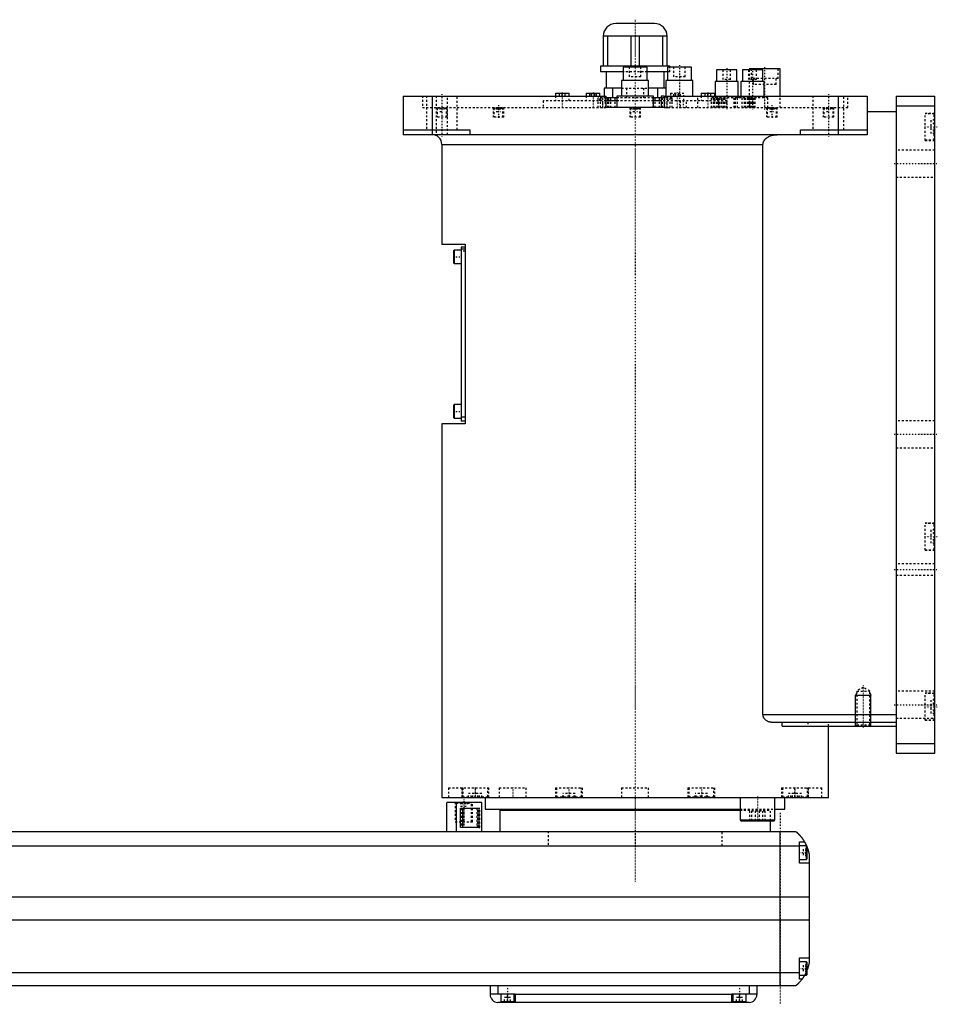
# Model space of a CAD drawing. Extents: x -906 to 156, y -123 to 443.
# Tile 5 of 5: x -318 to 156, y -82 to 428. Entities that reach past the tile are written whole.
import ezdxf

# ---------------------------------------------------------------- set-up
doc = ezdxf.new("R2010")
doc.units = 0
doc.linetypes.add('CENTER', pattern=[1.5, 0.45, -0.5, 0.05, -0.5])
doc.linetypes.add('DASHED', pattern=[2, 1, -1])
for name, color, linetype in [('AM_0', 7, 'CONTINUOUS'), ('AM_10', 7, 'CONTINUOUS'), ('AM_3', 7, 'DASHED'), ('AM_7', 7, 'CENTER')]:
    doc.layers.add(name, color=color, linetype=linetype)

msp = doc.modelspace()

# ---------------------------------------------------------------- linework, layer by layer
at = {"layer": 'AM_0', "color": 7, "linetype": 'CONTINUOUS'}
for p, q in [((10, 425.5), (-10, 425.5)), ((16.5, 419), (-16.5, 419)), ((-16.5, 419), (-16.5, 403.5)), ((-14.2, 403.5), (-14.2, 419)), ((-2.3, 419), (-2.3, 403.5)), ((2.3, 403.5), (2.3, 419)), ((14.2, 419), (14.2, 403.5)), ((16.5, 403.5), (16.5, 419)), ((-18, 403.5), (-18, 400.5)), ((18, 403.5), (-18, 403.5)), ((-6.25, 403), (-6.25, 396)), ((6.25, 403), (-6.25, 403)), ((6.25, 396), (6.25, 403)), ((16.67, 403), (16.67, 396)), ((29.17, 403), (16.67, 403)), ((18, 403), (18, 403.5)), ((29.17, 396), (29.17, 403)), ((-6.26, 400.5), (-18, 400.5)), ((-15, 400.5), (-15, 392)), ((16.67, 400.5), (6.26, 400.5)), ((15, 392), (15, 400.5)), ((42.13, 401.5), (42.13, 395.5)), ((52.63, 401.5), (42.13, 401.5)), ((52.63, 395.5), (52.63, 401.5)), ((55.47, 401.5), (55.47, 395.5)), ((65.97, 401.5), (55.47, 401.5)), ((59, 402), (59, 401.5)), ((75, 402), (59, 402)), ((65.97, 395.5), (65.97, 401.5)), ((75, 388), (75, 402)), ((-7, 396), (-7, 388)), ((7, 396), (-7, 396)), ((7, 388), (7, 396)), ((15.92, 396), (15.92, 388)), ((29.92, 396), (15.92, 396)), ((29.92, 388), (29.92, 396)), ((41.38, 395.5), (41.38, 388)), ((53.38, 395.5), (41.38, 395.5)), ((53.38, 388), (53.38, 395.5)), ((54.72, 395.5), (54.72, 388)), ((66.72, 395.5), (54.72, 395.5)), ((66.72, 388), (66.72, 395.5)), ((-120, 388), (-120, 368)), ((-120, 388), (-15, 388)), ((-105, 388), (-105, 368)), ((-41.17, 389.5), (-41.17, 388)), ((-41.17, 389.5), (-34.17, 389.5)), ((-34.17, 388), (-34.17, 389.5)), ((-25.25, 389.5), (-25.25, 388)), ((-25.25, 389.5), (-18.25, 389.5)), ((-18.25, 388), (-18.25, 389.5)), ((-7, 392), (-16, 392)), ((-16, 392), (-16, 388)), ((-15, 382), (-15, 388)), ((-11.49, 387), (-11.49, 392)), ((-9.5, 388), (-9.5, 382)), ((9.5, 388), (-9.5, 388)), ((15.93, 392), (7, 392)), ((9.5, 382), (9.5, 388)), ((11.49, 392), (11.49, 387)), ((13.42, 388), (13.42, 382)), ((15, 388), (13.42, 388)), ((15, 388), (120, 388)), ((15, 388), (15, 382)), ((34.17, 389.5), (34.17, 388)), ((34.17, 389.5), (41.17, 389.5)), ((41.17, 388), (41.17, 389.5)), ((105, 388), (105, 368)), ((120, 388), (120, 368)), ((135, 388), (155, 388)), ((135, 388), (135, 48)), ((155, 48), (155, 388)), ((-9.51, 387), (-15.02, 387)), ((-9.5, 385.5), (-15.02, 385.5)), ((13.42, 385.5), (9.5, 385.5)), ((13.43, 387), (9.51, 387)), ((135, 383), (155, 383)), ((15, 382), (-15, 382)), ((120, 380), (135, 380)), ((-120, 370.5), (-85.5, 370.5)), ((120, 368), (-120, 368)), ((-85.5, 370.5), (-85.5, 368)), ((85.5, 368), (85.5, 370.5)), ((85.5, 370.5), (120, 370.5)), ((-100, 363), (-100, 311.3)), ((-100, 363), (66.14, 363)), ((66.14, 68), (66.14, 363)), ((-100, 311.3), (-88, 311.3)), ((-88, 311.3), (-88, 218.3)), ((-93.6, 308.3), (-94, 307.9)), ((-94, 307.9), (-94, 301.7)), ((-90, 308.3), (-93.6, 308.3)), ((-93.6, 308.3), (-93.6, 301.3)), ((-90, 309.8), (-90, 219.8)), ((-88, 309.8), (-90, 309.8)), ((-88, 308.8), (-90, 308.8)), ((-94, 301.7), (-93.6, 301.3)), ((-93.6, 301.3), (-90, 301.3)), ((-93.6, 228.3), (-94, 227.9)), ((-94, 227.9), (-94, 221.7)), ((-90, 228.3), (-93.6, 228.3)), ((-93.6, 228.3), (-93.6, 221.3)), ((-94, 221.7), (-93.6, 221.3)), ((-93.6, 221.3), (-90, 221.3)), ((-88, 221.8), (-90, 221.8)), ((-88, 219.8), (-90, 219.8)), ((-100, 218.3), (-100, 25)), ((-88, 218.3), (-100, 218.3)), ((66.14, 68), (135, 68)), ((70.42, 64), (135, 64)), ((75.99, 62), (75.99, 64)), ((75.99, 62), (135, 62)), ((100, 25), (100, 62)), ((135, 53), (155, 53)), ((135, 48), (155, 48)), ((-100, 25), (100, 25)), ((-97.35, 7.5), (-97.35, 22.5)), ((-79.35, 22.5), (-97.35, 22.5)), ((-92.35, 7.5), (-92.35, 22.5)), ((-88.79, 25.01), (-88.79, 25)), ((-79.35, 7.5), (-79.35, 22.5)), ((-77.5, 25), (-77.5, 19)), ((-40.35, 25), (-40.35, 25)), ((40.35, 25), (40.35, 25)), ((54.29, 25), (54.29, 13.4)), ((72.29, 13.4), (72.29, 25)), ((77.5, 19), (77.5, 25)), ((88.79, 25), (88.79, 25.01)), ((-90.27, 19.5), (-80.84, 19.5)), ((-90.27, 9.5), (-90.27, 19.5)), ((-89.16, 9.5), (-89.16, 19.5)), ((-80.84, 19.5), (-80.84, 9.5)), ((-77.5, 19), (54.29, 19)), ((-70, 18.5), (-70, 7.5)), ((-70, 18.5), (54.3, 18.5)), ((-55, 19), (-55, 18.5)), ((72.29, 19), (77.5, 19)), ((54.29, 13.4), (54.69, 13)), ((54.29, 13.4), (72.29, 13.4)), ((54.69, 13), (71.89, 13)), ((70, 7.5), (70, 13)), ((71.89, 13), (72.29, 13.4)), ((-517, 7.5), (83, 7.5)), ((-80.84, 9.5), (-90.27, 9.5)), ((75, -72.5), (75, 7.5)), ((85, -9), (85, 2)), ((85, 2), (87.65, 2)), ((88.6, 0), (85, 0)), ((89, -0.4), (88.6, 0)), ((88.6, -7), (88.6, 0)), ((85, -0.2), (-519, -0.2)), ((89, -6.6), (89, -0.4)), ((90, -4.5), (90, -60.5)), ((85, -7), (88.6, -7)), ((90, -9), (85, -9)), ((88.6, -7), (89, -6.6)), ((90, -26.54), (-524, -26.54)), ((90, -38.4), (-524, -38.4)), ((85, -69), (85, -58)), ((85, -58), (90, -58)), ((88.6, -60), (85, -60)), ((89, -60.4), (88.6, -60)), ((88.6, -67), (88.6, -60)), ((89, -66.6), (89, -60.4)), ((85, -65.78), (-519, -65.78)), ((85, -67), (88.6, -67)), ((86.34, -69), (85, -69)), ((88.6, -67), (89, -66.6)), ((83, -72.5), (-517, -72.5)), ((-75, -72.5), (-75, -77)), ((-71, -72.5), (-71, -76.5)), ((59, -72.5), (59, -76.5)), ((63, -72.5), (63, -77)), ((-75, -76.5), (-62, -76.5)), ((59, -81), (-71, -81)), ((-69.5, -76.5), (-69.5, -80.5)), ((-69.5, -80.5), (-62.5, -80.5)), ((-66, -81), (-66, -80.5)), ((-62.5, -80.5), (-62.5, -76.5)), ((-62, -76.5), (-62, -81)), ((50, -77), (-62, -77)), ((50, -76.5), (63, -76.5)), ((50, -81), (50, -76.5)), ((50.5, -76.5), (50.5, -80.5)), ((50.5, -80.5), (57.5, -80.5)), ((54, -81), (54, -80.5)), ((57.5, -80.5), (57.5, -76.5))]:
    msp.add_line(p, q, dxfattribs=at)
for points in [[(66.14, 363, 0), (66.14, 363.04, 0), (66.15, 363.13, 0), (66.15, 363.22, 0), (66.15, 363.26, 0), (66.16, 363.31, 0), (66.17, 363.4, 0), (66.18, 363.49, 0), (66.19, 363.58, 0), (66.21, 363.67, 0), (66.23, 363.76, 0), (66.24, 363.8, 0), (66.25, 363.85, 0), (66.28, 363.94, 0), (66.3, 364.02, 0), (66.33, 364.11, 0), (66.36, 364.2, 0), (66.4, 364.28, 0), (66.41, 364.32, 0), (66.43, 364.37, 0), (66.47, 364.45, 0), (66.5, 364.53, 0), (66.52, 364.57, 0), (66.54, 364.6, 0), (66.58, 364.68, 0), (66.62, 364.76, 0), (66.65, 364.79, 0), (66.67, 364.83, 0), (66.71, 364.91, 0), (66.76, 364.98, 0), (66.81, 365.06, 0), (66.86, 365.13, 0), (66.92, 365.21, 0), (66.94, 365.24, 0), (66.97, 365.28, 0), (67.03, 365.35, 0), (67.09, 365.42, 0), (67.15, 365.49, 0), (67.21, 365.56, 0), (67.27, 365.63, 0), (67.3, 365.67, 0), (67.33, 365.7, 0), (67.4, 365.77, 0), (67.46, 365.83, 0), (67.53, 365.89, 0), (67.6, 365.96, 0), (67.66, 366.02, 0), (67.7, 366.05, 0), (67.73, 366.08, 0), (67.8, 366.13, 0), (67.87, 366.19, 0), (67.93, 366.24, 0), (68, 366.29, 0), (68.07, 366.35, 0), (68.11, 366.37, 0), (68.14, 366.4, 0), (68.21, 366.45, 0), (68.29, 366.5, 0), (68.36, 366.55, 0), (68.44, 366.6, 0), (68.51, 366.65, 0), (68.55, 366.67, 0), (68.59, 366.7, 0), (68.67, 366.74, 0), (68.75, 366.79, 0), (68.79, 366.81, 0), (68.83, 366.84, 0), (68.91, 366.88, 0), (68.99, 366.93, 0), (69.03, 366.95, 0), (69.07, 366.97, 0), (69.16, 367.01, 0), (69.24, 367.05, 0), (69.53, 367.19, 0), (70.04, 367.4, 0), (70.53, 367.56, 0), (71.05, 367.7, 0), (71.59, 367.82, 0), (71.86, 367.87, 0), (72.14, 367.91, 0), (72.69, 367.97, 0), (73.23, 368, 0), (73.48, 368, 0)], [(70.42, 64, 0), (70.27, 64, 0), (69.97, 64.02, 0), (69.66, 64.07, 0), (69.5, 64.1, 0), (69.34, 64.14, 0), (69.03, 64.24, 0), (68.72, 64.36, 0), (68.41, 64.5, 0), (68.12, 64.67, 0), (67.83, 64.86, 0), (67.69, 64.97, 0), (67.67, 64.99, 0), (67.62, 65.02, 0), (67.58, 65.06, 0), (67.55, 65.08, 0), (67.53, 65.1, 0), (67.49, 65.14, 0), (67.45, 65.17, 0), (67.4, 65.21, 0), (67.36, 65.25, 0), (67.32, 65.3, 0), (67.3, 65.32, 0), (67.28, 65.34, 0), (67.24, 65.38, 0), (67.2, 65.42, 0), (67.16, 65.47, 0), (67.12, 65.51, 0), (67.08, 65.56, 0), (67.06, 65.58, 0), (67.04, 65.6, 0), (67, 65.65, 0), (66.96, 65.7, 0), (66.92, 65.75, 0), (66.88, 65.8, 0), (66.84, 65.86, 0), (66.83, 65.88, 0), (66.81, 65.91, 0), (66.77, 65.96, 0), (66.74, 66.02, 0), (66.7, 66.07, 0), (66.67, 66.13, 0), (66.63, 66.19, 0), (66.62, 66.22, 0), (66.6, 66.25, 0), (66.57, 66.31, 0), (66.54, 66.37, 0), (66.51, 66.43, 0), (66.48, 66.49, 0), (66.45, 66.55, 0), (66.44, 66.58, 0), (66.42, 66.61, 0), (66.4, 66.68, 0), (66.37, 66.74, 0), (66.36, 66.77, 0), (66.35, 66.81, 0), (66.33, 66.87, 0), (66.31, 66.94, 0), (66.3, 66.97, 0), (66.29, 67, 0), (66.27, 67.07, 0), (66.25, 67.14, 0), (66.23, 67.21, 0), (66.22, 67.27, 0), (66.21, 67.34, 0), (66.2, 67.38, 0), (66.19, 67.41, 0), (66.18, 67.48, 0), (66.17, 67.55, 0), (66.16, 67.62, 0), (66.16, 67.69, 0), (66.15, 67.76, 0), (66.15, 67.79, 0), (66.15, 67.83, 0), (66.15, 67.9, 0), (66.14, 67.97, 0), (66.14, 68, 0)], [(83, 7.5, 0), (83, 7.5, 0), (83, 7.5, 0), (83, 7.5, 0), (83.01, 7.5, 0), (83.01, 7.49, 0), (83.01, 7.49, 0), (83.02, 7.49, 0), (83.02, 7.48, 0), (83.03, 7.47, 0), (83.04, 7.47, 0), (83.05, 7.46, 0), (83.05, 7.46, 0), (83.06, 7.45, 0), (83.08, 7.44, 0), (83.09, 7.42, 0), (83.11, 7.41, 0), (83.12, 7.4, 0), (83.13, 7.39, 0), (83.14, 7.38, 0), (83.16, 7.37, 0), (83.18, 7.35, 0), (83.19, 7.34, 0), (83.2, 7.33, 0), (83.23, 7.31, 0), (83.25, 7.29, 0), (83.27, 7.28, 0), (83.28, 7.27, 0), (83.3, 7.24, 0), (83.33, 7.22, 0), (83.36, 7.2, 0), (83.39, 7.17, 0), (83.42, 7.14, 0), (83.44, 7.13, 0), (83.46, 7.11, 0), (83.49, 7.08, 0), (83.52, 7.05, 0), (83.56, 7.02, 0), (83.6, 6.99, 0), (83.63, 6.96, 0), (83.65, 6.94, 0), (83.67, 6.92, 0), (83.71, 6.89, 0), (83.75, 6.85, 0), (83.79, 6.81, 0), (83.83, 6.77, 0), (83.88, 6.74, 0), (83.9, 6.72, 0), (83.92, 6.69, 0), (83.96, 6.65, 0), (84.01, 6.61, 0), (84.06, 6.57, 0), (84.1, 6.52, 0), (84.15, 6.48, 0), (84.17, 6.46, 0), (84.2, 6.43, 0), (84.25, 6.39, 0), (84.29, 6.34, 0), (84.34, 6.29, 0), (84.39, 6.24, 0), (84.44, 6.19, 0), (84.47, 6.17, 0), (84.49, 6.14, 0), (84.54, 6.09, 0), (84.6, 6.04, 0), (84.62, 6.01, 0), (84.65, 5.98, 0), (84.7, 5.93, 0), (84.75, 5.87, 0), (84.78, 5.85, 0), (84.81, 5.82, 0), (84.86, 5.76, 0), (84.91, 5.71, 0), (84.97, 5.65, 0), (85.02, 5.59, 0), (85.07, 5.53, 0), (85.1, 5.5, 0), (85.13, 5.47, 0), (85.18, 5.41, 0), (85.24, 5.35, 0), (85.29, 5.28, 0), (85.35, 5.22, 0), (85.41, 5.16, 0), (85.43, 5.12, 0), (85.46, 5.09, 0), (85.52, 5.02, 0), (85.58, 4.96, 0), (85.63, 4.89, 0), (85.69, 4.82, 0), (85.75, 4.75, 0), (85.78, 4.72, 0), (85.81, 4.68, 0), (85.86, 4.61, 0), (85.92, 4.54, 0), (85.98, 4.46, 0), (86.04, 4.39, 0), (86.1, 4.32, 0), (86.13, 4.28, 0), (86.15, 4.24, 0), (86.21, 4.16, 0), (86.27, 4.09, 0), (86.33, 4.01, 0), (86.39, 3.93, 0), (86.45, 3.85, 0), (86.48, 3.81, 0), (86.51, 3.77, 0), (86.56, 3.69, 0), (86.62, 3.61, 0), (86.65, 3.57, 0), (86.68, 3.52, 0), (86.74, 3.44, 0), (86.8, 3.36, 0), (86.83, 3.32, 0), (86.85, 3.27, 0), (86.91, 3.19, 0), (86.97, 3.1, 0), (87.02, 3.02, 0), (87.08, 2.93, 0), (87.14, 2.84, 0), (87.16, 2.8, 0), (87.19, 2.76, 0), (87.25, 2.67, 0), (87.3, 2.58, 0), (87.49, 2.27, 0), (87.65, 2, 0)], [(87.65, 2, 0), (87.65, 2, 0), (87.66, 1.98, 0), (87.67, 1.96, 0), (87.68, 1.94, 0), (87.7, 1.91, 0), (87.73, 1.86, 0), (87.77, 1.79, 0), (87.82, 1.7, 0), (87.87, 1.6, 0), (87.93, 1.49, 0), (87.96, 1.43, 0), (88, 1.36, 0), (88.07, 1.23, 0), (88.14, 1.08, 0), (88.22, 0.92, 0), (88.31, 0.76, 0), (88.39, 0.58, 0), (88.43, 0.49, 0), (88.47, 0.4, 0), (88.56, 0.21, 0), (88.65, 0.01, 0), (88.69, -0.09, 0)], [(89, -0.86, 0), (89.03, -0.95, 0), (89.1, -1.14, 0), (89.17, -1.33, 0), (89.21, -1.43, 0), (89.24, -1.52, 0), (89.31, -1.72, 0), (89.37, -1.92, 0), (89.43, -2.13, 0), (89.49, -2.33, 0), (89.55, -2.54, 0), (89.58, -2.64, 0), (89.61, -2.74, 0), (89.66, -2.95, 0), (89.72, -3.15, 0), (89.77, -3.36, 0), (89.81, -3.56, 0), (89.86, -3.77, 0), (89.88, -3.87, 0), (89.9, -3.97, 0), (89.94, -4.18, 0), (89.98, -4.39, 0), (90, -4.5, 0)], [(90, -60.5, 0), (89.98, -60.59, 0), (89.95, -60.78, 0), (89.91, -60.97, 0), (89.89, -61.07, 0), (89.87, -61.17, 0), (89.83, -61.37, 0), (89.78, -61.57, 0), (89.73, -61.78, 0), (89.68, -61.99, 0), (89.63, -62.2, 0), (89.6, -62.3, 0), (89.57, -62.41, 0), (89.51, -62.61, 0), (89.45, -62.82, 0), (89.38, -63.03, 0), (89.32, -63.24, 0), (89.25, -63.44, 0), (89.22, -63.54, 0), (89.18, -63.64, 0), (89.11, -63.84, 0), (89.04, -64.04, 0), (89, -64.14, 0)], [(86.34, -69, 0), (86.2, -69.19, 0), (85.92, -69.55, 0), (85.64, -69.89, 0), (85.5, -70.05, 0), (85.36, -70.21, 0), (85.1, -70.51, 0), (84.84, -70.78, 0), (84.59, -71.04, 0), (84.45, -71.19, 0), (84.41, -71.23, 0), (84.37, -71.27, 0), (84.35, -71.29, 0), (84.33, -71.31, 0), (84.29, -71.34, 0), (84.25, -71.38, 0), (84.21, -71.42, 0), (84.17, -71.45, 0), (84.14, -71.49, 0), (84.12, -71.51, 0), (84.1, -71.53, 0), (84.06, -71.56, 0), (84.03, -71.6, 0), (84.01, -71.61, 0), (83.99, -71.63, 0), (83.96, -71.66, 0), (83.92, -71.69, 0), (83.9, -71.71, 0), (83.89, -71.73, 0), (83.85, -71.76, 0), (83.82, -71.79, 0), (83.79, -71.82, 0), (83.75, -71.85, 0), (83.72, -71.88, 0), (83.71, -71.89, 0), (83.69, -71.91, 0), (83.66, -71.93, 0), (83.63, -71.96, 0), (83.6, -71.99, 0), (83.57, -72.01, 0), (83.54, -72.04, 0), (83.53, -72.05, 0), (83.52, -72.06, 0), (83.49, -72.09, 0), (83.46, -72.11, 0), (83.44, -72.13, 0), (83.41, -72.15, 0), (83.39, -72.17, 0), (83.38, -72.18, 0), (83.37, -72.19, 0), (83.34, -72.21, 0), (83.32, -72.23, 0), (83.3, -72.25, 0), (83.28, -72.27, 0), (83.26, -72.28, 0), (83.25, -72.29, 0), (83.24, -72.3, 0), (83.22, -72.31, 0), (83.2, -72.33, 0), (83.19, -72.34, 0), (83.17, -72.36, 0), (83.16, -72.37, 0), (83.15, -72.38, 0), (83.14, -72.38, 0), (83.13, -72.39, 0), (83.11, -72.41, 0), (83.11, -72.41, 0), (83.1, -72.42, 0), (83.09, -72.43, 0), (83.08, -72.43, 0), (83.07, -72.44, 0), (83.07, -72.44, 0), (83.06, -72.45, 0), (83.05, -72.46, 0), (83.04, -72.46, 0), (83.04, -72.47, 0), (83.03, -72.48, 0), (83.03, -72.48, 0), (83.02, -72.48, 0), (83.02, -72.49, 0), (83.01, -72.49, 0), (83, -72.5, 0), (83, -72.5, 0)], [(87.65, -67, 0), (87.59, -67.1, 0), (87.48, -67.29, 0), (87.37, -67.47, 0), (87.32, -67.55, 0), (87.27, -67.64, 0), (87.16, -67.8, 0), (87.06, -67.96, 0), (86.96, -68.11, 0), (86.87, -68.25, 0), (86.78, -68.38, 0), (86.74, -68.44, 0), (86.7, -68.5, 0), (86.62, -68.61, 0), (86.55, -68.71, 0), (86.49, -68.79, 0), (86.44, -68.86, 0), (86.4, -68.92, 0), (86.38, -68.94, 0), (86.37, -68.96, 0), (86.35, -68.98, 0), (86.34, -69, 0), (86.34, -69, 0)]]:
    msp.add_polyline3d(points, dxfattribs=at)
for centre, radius, start, end in [((-10, 419), 6.5, 90, 180), ((10, 419), 6.5, 0, 90), ((-105, 363), 5, 0, 90), ((-71, -77), 4, 180, 270), ((59, -77), 4, 270, 0)]:
    msp.add_arc(centre, radius, start, end, dxfattribs=at)
at = {"layer": 'AM_10', "color": 7, "linetype": 'CONTINUOUS'}
for p, q in [((114.68, 79.17), (114, 78)), ((114, 62), (114, 78)), ((114, 78), (122, 78)), ((121.32, 79.17), (122, 78)), ((122, 62), (122, 78))]:
    msp.add_line(p, q, dxfattribs=at)
at = {"layer": 'AM_3', "color": 6, "linetype": 'DASHED'}
for p, q in [((-3, 403), (-3, 398)), ((3, 398), (3, 403)), ((18, 400.5), (18, 403)), ((19.92, 403), (19.92, 398)), ((25.92, 398), (25.92, 403)), ((6.26, 400.5), (-6.26, 400.5)), ((3, 398), (-3, 398)), ((18, 400.5), (16.67, 400.5)), ((25.92, 398), (19.92, 398)), ((45.38, 401.5), (45.38, 396.5)), ((49.38, 396.5), (49.38, 401.5)), ((58.72, 401.5), (58.72, 396.5)), ((59, 401.5), (59, 382)), ((60, 402), (60, 397)), ((62.72, 396.5), (62.72, 401.5)), ((74, 397), (74, 402)), ((49.38, 396.5), (45.38, 396.5)), ((62.72, 396.5), (58.72, 396.5)), ((74, 397), (60, 397)), ((61, 397), (61, 394)), ((73, 394), (61, 394)), ((73, 394), (73, 397)), ((-110, 388), (-110, 382)), ((-108, 388), (-108, 370.5)), ((-103, 388), (-103, 368)), ((-97, 368), (-97, 388)), ((-92, 370.5), (-92, 388)), ((-41.17, 388), (-41.17, 385.5)), ((-39.17, 388), (-39.17, 389.5)), ((-37.67, 388), (-37.67, 389.5)), ((-36.17, 388), (-36.17, 389.5)), ((-34.17, 385.5), (-34.17, 388)), ((-25.25, 388), (-25.25, 385.5)), ((-23.48, 388), (-23.48, 389.5)), ((-22.62, 388), (-22.62, 389.5)), ((-20.88, 388), (-20.88, 389.5)), ((-20.02, 388), (-20.02, 389.5)), ((-18.25, 385.5), (-18.25, 388)), ((-16, 388), (-16, 387)), ((-7, 392), (7, 392)), ((-4.51, 392), (-4.51, 387)), ((4.51, 387), (4.51, 392)), ((16, 392), (15.93, 392)), ((16, 387), (16, 392)), ((18.25, 389.5), (18.25, 385.5)), ((18.25, 389.5), (25.25, 389.5)), ((20.02, 388), (20.02, 389.5)), ((20.88, 388), (20.88, 389.5)), ((22.62, 388), (22.62, 389.5)), ((23.48, 388), (23.48, 389.5)), ((25.25, 385.5), (25.25, 389.5)), ((32.42, 382), (32.42, 388)), ((34.17, 388), (34.17, 385.5)), ((36.17, 388), (36.17, 389.5)), ((37.67, 388), (37.67, 389.5)), ((39.17, 388), (39.17, 389.5)), ((41.17, 385.5), (41.17, 388)), ((41.38, 388), (41.38, 387)), ((53.38, 387), (53.38, 388)), ((54.72, 388), (54.72, 387)), ((66.72, 387), (66.72, 388)), ((75, 382), (75, 388)), ((92, 388), (92, 370.5)), ((108, 370.5), (108, 388)), ((110, 382), (110, 388)), ((-47.5, 385.5), (-47.5, 382)), ((-15.02, 385.5), (-47.5, 385.5)), ((-15.02, 387), (-19.15, 387)), ((-19.15, 382), (-19.15, 387)), ((-18.05, 387), (-18.05, 382)), ((-17, 387), (-17, 385.5)), ((-16.65, 382), (-16.65, 387)), ((-15.25, 382), (-15.25, 387)), ((-14.15, 382), (-14.15, 387)), ((-13.7, 387), (-13.7, 382)), ((-13.62, 382), (-13.62, 387)), ((-12.62, 382), (-12.62, 387)), ((-10.3, 382), (-10.3, 387)), ((9.51, 387), (-9.51, 387)), ((9.5, 385.5), (-9.5, 385.5)), ((-9.3, 382), (-9.3, 387)), ((9.3, 382), (9.3, 387)), ((10.3, 382), (10.3, 387)), ((12.62, 382), (12.62, 387)), ((47.5, 385.5), (13.42, 385.5)), ((19.15, 387), (13.43, 387)), ((13.62, 382), (13.62, 387)), ((13.7, 382), (13.7, 387)), ((14.15, 382), (14.15, 387)), ((15.25, 387), (15.25, 382)), ((16.65, 382), (16.65, 387)), ((17, 385.5), (17, 387)), ((18.05, 382), (18.05, 387)), ((19.15, 382), (19.15, 387)), ((23.35, 385.5), (23.35, 382)), ((26.65, 382), (26.65, 385.5)), ((39.38, 387), (39.38, 382)), ((68.72, 387), (39.38, 387)), ((40.58, 382), (40.58, 387)), ((41.08, 382), (41.08, 387)), ((41.89, 387), (41.89, 382)), ((42.79, 382), (42.79, 387)), ((42.97, 387), (42.97, 382)), ((43.68, 382), (43.68, 387)), ((43.77, 382), (43.77, 387)), ((43.79, 382), (43.79, 387)), ((44.69, 382), (44.69, 387)), ((45.5, 382), (45.5, 387)), ((46, 382), (46, 387)), ((46.56, 382), (46.56, 387)), ((47.5, 382), (47.5, 385.5)), ((51.22, 382), (51.22, 387)), ((51.86, 382), (51.86, 387)), ((52.72, 387), (52.72, 382)), ((55.38, 382), (55.38, 387)), ((55.41, 382), (55.41, 387)), ((56.65, 382), (56.65, 387)), ((57.15, 382), (57.15, 387)), ((57.96, 387), (57.96, 382)), ((58.86, 382), (58.86, 387)), ((59.58, 382), (59.58, 387)), ((59.86, 382), (59.86, 387)), ((60.6, 382), (60.6, 387)), ((60.76, 382), (60.76, 387)), ((61.39, 382), (61.39, 387)), ((61.57, 382), (61.57, 387)), ((62.07, 382), (62.07, 387)), ((68.72, 382), (68.72, 387)), ((-110, 382), (-15, 382)), ((-102.75, 382), (-102.75, 377)), ((-101.95, 382), (-102.35, 381.6)), ((-102.35, 381.6), (-102.35, 377)), ((-97.65, 381.6), (-102.35, 381.6)), ((-101, 382), (-101, 380)), ((-101, 380), (-99, 380)), ((-100, 382), (-100, 380)), ((-99, 382), (-99, 380)), ((-97.65, 381.6), (-98.05, 382)), ((-97.65, 377), (-97.65, 381.6)), ((-97.25, 377), (-97.25, 382)), ((-73.46, 382), (-73.46, 377)), ((-72.66, 382), (-73.06, 381.6)), ((-73.06, 381.6), (-73.06, 377)), ((-68.36, 381.6), (-73.06, 381.6)), ((-71.83, 382), (-71.83, 380)), ((-71.83, 380), (-69.6, 380)), ((-71.53, 382), (-71.53, 380)), ((-71.01, 382), (-71.01, 380)), ((-70.41, 382), (-70.41, 380)), ((-69.89, 382), (-69.89, 380)), ((-69.6, 382), (-69.6, 380)), ((-68.36, 381.6), (-68.76, 382)), ((-68.36, 377), (-68.36, 381.6)), ((-67.96, 377), (-67.96, 382)), ((-2.75, 382), (-2.75, 377)), ((-1.95, 382), (-2.35, 381.6)), ((-2.35, 381.6), (-2.35, 377)), ((2.35, 381.6), (-2.35, 381.6)), ((-1.15, 382), (-1.15, 380)), ((-1.15, 380), (1.15, 380)), ((-0.58, 382), (-0.58, 380)), ((0.58, 382), (0.58, 380)), ((1.15, 382), (1.15, 380)), ((2.35, 381.6), (1.95, 382)), ((2.35, 377), (2.35, 381.6)), ((2.75, 377), (2.75, 382)), ((15, 382), (110, 382)), ((67.96, 382), (67.96, 377)), ((68.76, 382), (68.36, 381.6)), ((68.36, 381.6), (68.36, 377)), ((73.06, 381.6), (68.36, 381.6)), ((69.6, 382), (69.6, 380)), ((69.6, 380), (71.83, 380)), ((69.89, 382), (69.89, 380)), ((70.41, 382), (70.41, 380)), ((71.01, 382), (71.01, 380)), ((71.53, 382), (71.53, 380)), ((71.83, 382), (71.83, 380)), ((73.06, 381.6), (72.66, 382)), ((73.06, 377), (73.06, 381.6)), ((73.46, 377), (73.46, 382)), ((97.25, 382), (97.25, 377)), ((98.05, 382), (97.65, 381.6)), ((97.65, 381.6), (97.65, 377)), ((102.35, 381.6), (97.65, 381.6)), ((99, 382), (99, 380)), ((99, 380), (101, 380)), ((100, 382), (100, 380)), ((101, 382), (101, 380)), ((102.35, 381.6), (101.95, 382)), ((102.35, 377), (102.35, 381.6)), ((102.75, 377), (102.75, 382)), ((155, 379), (150, 379)), ((150, 365), (150, 379)), ((154.6, 378.75), (150, 378.75)), ((155, 378.35), (154.6, 378.75)), ((154.6, 365.25), (154.6, 378.75)), ((-97.25, 377), (-102.75, 377)), ((-67.96, 377), (-73.46, 377)), ((2.75, 377), (-2.75, 377)), ((73.46, 377), (67.96, 377)), ((102.75, 377), (97.25, 377)), ((155, 375.46), (153, 375.46)), ((153, 375.46), (153, 368.54)), ((155, 373.73), (153, 373.73)), ((155, 370.27), (153, 370.27)), ((155, 368.54), (153, 368.54)), ((150, 365.25), (154.6, 365.25)), ((150, 365), (155, 365)), ((154.6, 365.25), (155, 365.65)), ((155, 360), (135, 360)), ((135, 346), (155, 346)), ((-88, 307.8), (-90, 307.8)), ((155, 220), (135, 220)), ((135, 206), (155, 206)), ((155, 167), (150, 167)), ((150, 153), (150, 167)), ((154.6, 166.75), (150, 166.75)), ((155, 163.46), (153, 163.46)), ((153, 163.46), (153, 156.54)), ((155, 166.35), (154.6, 166.75)), ((154.6, 153.25), (154.6, 166.75)), ((155, 161.73), (153, 161.73)), ((155, 158.27), (153, 158.27)), ((150, 153.25), (154.6, 153.25)), ((150, 153), (155, 153)), ((155, 156.54), (153, 156.54)), ((154.6, 153.25), (155, 153.65)), ((155, 146), (135, 146)), ((135, 140), (155, 140)), ((118, 82), (114.68, 80.08)), ((121.32, 80.08), (118, 82)), ((114.68, 80.08), (114.68, 62.68)), ((114.68, 80.08), (121.32, 80.08)), ((121.32, 62.68), (121.32, 80.08)), ((155, 80), (135, 80)), ((155, 79), (150, 79)), ((150, 65), (150, 79)), ((154.6, 78.75), (150, 78.75)), ((155, 78.35), (154.6, 78.75)), ((154.6, 65.25), (154.6, 78.75)), ((155, 75.46), (153, 75.46)), ((153, 75.46), (153, 68.54)), ((155, 73.73), (153, 73.73)), ((155, 70.27), (153, 70.27)), ((155, 68.54), (153, 68.54)), ((89.3, 64), (89.3, 62)), ((100, 62), (100, 64)), ((114.68, 62.68), (114, 62)), ((114.68, 62.68), (121.32, 62.68)), ((122, 62), (121.32, 62.68)), ((135, 66), (155, 66)), ((150, 65.25), (154.6, 65.25)), ((150, 65), (155, 65)), ((154.6, 65.25), (155, 65.65)), ((-96.5, 30), (-96.5, 25)), ((-96.5, 30), (-75.69, 30)), ((-89.69, 30), (-89.69, 25)), ((-89.19, 30), (-89.19, 25.4)), ((-79.25, 27), (-86.12, 27)), ((-86.12, 25), (-86.12, 27)), ((-84.8, 25), (-84.8, 27)), ((-84.01, 25), (-84.01, 27)), ((-82.5, 25), (-82.5, 30)), ((-81.36, 25), (-81.36, 27)), ((-80.58, 25), (-80.58, 27)), ((-79.25, 25), (-79.25, 27)), ((-76.19, 25.4), (-76.19, 30)), ((-75.69, 25), (-75.69, 30)), ((-70.29, 30), (-70.29, 25)), ((-70.29, 30), (-56.29, 30)), ((-56.29, 25), (-56.29, 30)), ((-41.25, 30), (-41.25, 25)), ((-41.25, 30), (-27.25, 30)), ((-40.75, 30), (-40.75, 25.4)), ((-31.05, 27), (-37.45, 27)), ((-37.45, 25), (-37.45, 27)), ((-37, 25), (-37, 27)), ((-34.7, 25), (-34.7, 27)), ((-33.8, 25), (-33.8, 27)), ((-31.5, 25), (-31.5, 27)), ((-31.05, 25), (-31.05, 27)), ((-27.75, 25.4), (-27.75, 30)), ((-27.25, 25), (-27.25, 30)), ((-7, 30), (-7, 25)), ((-7, 30), (7, 30)), ((7, 25), (7, 30)), ((27.25, 30), (27.25, 25)), ((27.25, 30), (41.25, 30)), ((27.75, 30), (27.75, 25.4)), ((37.45, 27), (31.05, 27)), ((31.05, 25), (31.05, 27)), ((31.5, 25), (31.5, 27)), ((33.8, 25), (33.8, 27)), ((34.7, 25), (34.7, 27)), ((37, 25), (37, 27)), ((37.45, 25), (37.45, 27)), ((40.75, 25.4), (40.75, 30)), ((41.25, 25), (41.25, 30)), ((75.69, 30), (75.69, 25)), ((75.69, 30), (96.5, 30)), ((76.19, 30), (76.19, 25.4)), ((86.12, 27), (79.25, 27)), ((79.25, 25), (79.25, 27)), ((80.58, 25), (80.58, 27)), ((81.36, 25), (81.36, 27)), ((82.5, 30), (82.5, 25)), ((84.01, 25), (84.01, 27)), ((84.8, 25), (84.8, 27)), ((86.12, 25), (86.12, 27)), ((89.19, 25.4), (89.19, 30)), ((89.69, 25), (89.69, 30)), ((96.5, 25), (96.5, 30)), ((-93.1, 22.5), (-93.1, 12.5)), ((-92.2, 22.5), (-92.6, 22.1)), ((-92.6, 22.1), (-92.6, 12.5)), ((-92.6, 22.1), (-84.6, 22.1)), ((-90.33, 22.5), (-90.33, 20.5)), ((-90.33, 20.5), (-86.87, 20.5)), ((-89.47, 22.5), (-89.47, 20.5)), ((-89.19, 25.4), (-88.79, 25.01)), ((-89.19, 25.4), (-76.19, 25.4)), ((-87.73, 22.5), (-87.73, 20.5)), ((-86.87, 22.5), (-86.87, 20.5)), ((-84.6, 22.1), (-85, 22.5)), ((-84.6, 12.5), (-84.6, 22.1)), ((-84.1, 12.5), (-84.1, 22.5)), ((-76.59, 25), (-76.19, 25.4)), ((-40.75, 25.4), (-40.35, 25)), ((-40.75, 25.4), (-27.75, 25.4)), ((-28.15, 25), (-27.75, 25.4)), ((27.75, 25.4), (28.15, 25)), ((27.75, 25.4), (40.75, 25.4)), ((40.35, 25), (40.75, 25.4)), ((76.19, 25.4), (76.59, 25)), ((76.19, 25.4), (89.19, 25.4)), ((88.79, 25.01), (89.19, 25.4)), ((-89.75, 19.5), (-89.75, 9.5)), ((-88.64, 19.5), (-88.64, 9.5)), ((-81.95, 19.5), (-81.95, 9.5)), ((-81.43, 9.5), (-81.43, 19.5)), ((-80.84, 19.5), (-80.32, 19.5)), ((-80.32, 9.5), (-80.32, 19.5)), ((54.29, 19), (72.29, 19)), ((54.3, 18.5), (70, 18.5)), ((55, 18.5), (55, 19)), ((59.38, 13), (59.38, 18)), ((67.19, 18), (59.38, 18)), ((60.43, 13), (60.43, 18)), ((62.24, 13), (62.24, 18)), ((64.33, 13), (64.33, 18)), ((66.14, 13), (66.14, 18)), ((67.19, 13), (67.19, 18)), ((70, 13), (70, 18.5)), ((-93.1, 12.5), (-84.1, 12.5)), ((-80.84, 9.5), (-80.32, 9.5)), ((-45, 7.5), (-45, 0)), ((-45, 7.5), (-45, 0)), ((45, 0), (45, 7.5)), ((45, 0), (45, 7.5)), ((-45, 0), (45, 0)), ((87, -1.77), (87, -5.23)), ((89, -1.77), (87, -1.77)), ((89, -2.63), (87, -2.63)), ((89, -4.37), (87, -4.37)), ((89, -5.23), (87, -5.23)), ((87, -61.77), (87, -65.23)), ((89, -61.77), (87, -61.77)), ((89, -62.63), (87, -62.63)), ((89, -64.37), (87, -64.37)), ((89, -65.23), (87, -65.23)), ((-67.5, -80.5), (-67.5, -78.5)), ((-64.5, -78.5), (-67.5, -78.5)), ((-66, -80.5), (-66, -76.5)), ((-64.5, -80.5), (-64.5, -78.5)), ((52.5, -80.5), (52.5, -78.5)), ((55.5, -78.5), (52.5, -78.5)), ((54, -80.5), (54, -76.5)), ((55.5, -80.5), (55.5, -78.5))]:
    msp.add_line(p, q, dxfattribs=at)
for points in [[(88.69, -0.09, 0), (88.74, -0.21, 0), (88.84, -0.46, 0), (88.95, -0.72, 0), (89, -0.86, 0)], [(89, -64.14, 0), (88.97, -64.23, 0), (88.9, -64.4, 0), (88.83, -64.57, 0), (88.8, -64.66, 0), (88.76, -64.75, 0), (88.69, -64.92, 0), (88.61, -65.09, 0), (88.54, -65.26, 0), (88.46, -65.42, 0), (88.39, -65.59, 0), (88.35, -65.67, 0), (88.31, -65.75, 0), (88.23, -65.91, 0), (88.15, -66.06, 0), (88.08, -66.22, 0), (88, -66.37, 0), (87.92, -66.51, 0), (87.88, -66.59, 0), (87.84, -66.66, 0), (87.76, -66.8, 0), (87.69, -66.93, 0), (87.65, -67, 0)]]:
    msp.add_polyline3d(points, dxfattribs=at)
at = {"layer": 'AM_7', "color": 4, "linetype": 'CENTER'}
for p, q in [((0, 427.5), (0, -18.4)), ((22.92, 404.05), (22.92, 380.95)), ((67, 403), (67, 381)), ((47.38, 402.48), (47.38, 381.02)), ((60.72, 402.48), (60.72, 381.02)), ((-100, 389), (-100, 367)), ((-37.67, 389.88), (-37.67, 381.62)), ((-21.75, 389.88), (-21.75, 381.62)), ((-16.65, 381.75), (-16.65, 387.25)), ((16.65, 381.75), (16.65, 387.25)), ((21.75, 389.88), (21.75, 381.62)), ((37.67, 389.88), (37.67, 381.62)), ((43.29, 381.75), (43.29, 387.25)), ((59.36, 381.75), (59.36, 387.25)), ((100, 389), (100, 367)), ((-70.71, 383.3), (-70.71, 376.7)), ((25, 381.82), (25, 385.68)), ((70.71, 383.3), (70.71, 376.7)), ((149.7, 372), (156.3, 372)), ((134, 353), (156, 353)), ((-94.2, 304.8), (-89.8, 304.8)), ((-94.2, 224.8), (-89.8, 224.8)), ((134, 213), (156, 213)), ((149.7, 160), (156.3, 160)), ((134, 143), (156, 143)), ((118, 83), (118, 61)), ((134, 73), (156, 73)), ((149.7, 72), (156.3, 72)), ((-89.5, 30.25), (-89.5, 24.75)), ((-82.69, 30.25), (-82.69, 24.75)), ((-63.29, 30.25), (-63.29, 24.75)), ((-34.25, 30.25), (-34.25, 24.75)), ((34.25, 30.25), (34.25, 24.75)), ((63.29, 25.6), (63.29, 12.4)), ((82.69, 30.25), (82.69, 24.75)), ((89.5, 30.25), (89.5, 24.75)), ((-88.6, 24.05), (-88.6, 11.95)), ((75, 17), (75, -82)), ((0, 7.88), (0, -0.38)), ((84.8, -3.5), (89.2, -3.5)), ((84.8, -63.5), (89.2, -63.5)), ((-66, -72.1), (-66, -80.9)), ((54, -72.1), (54, -80.9))]:
    msp.add_line(p, q, dxfattribs=at)

doc.saveas('drawing.dxf')
